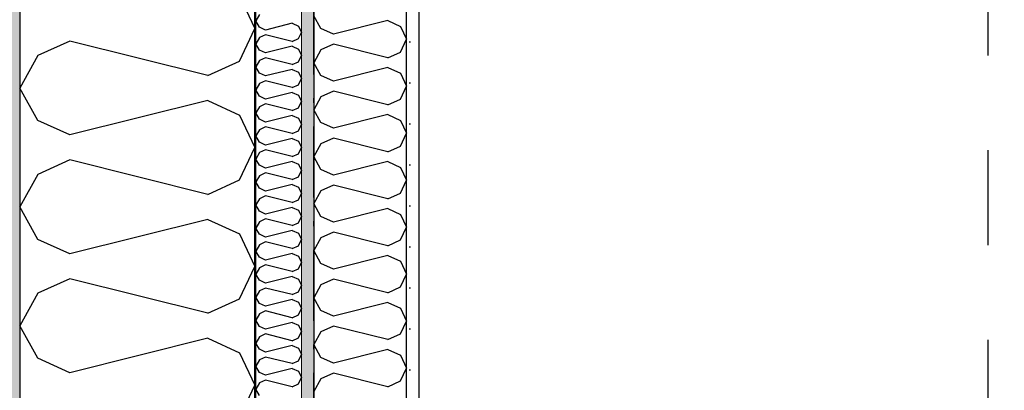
# Model space of a CAD drawing. Header units: millimetres. Extents: x -150 to 340931, y -1115 to 365939.
# Tile 47 of 253: x 277601 to 278639, y 355027 to 355418. Entities that reach past the tile are written whole.
import ezdxf
from ezdxf.enums import TextEntityAlignment as Align

# ---------------------------------------------------------------- set-up
doc = ezdxf.new("R2010")
doc.units = ezdxf.units.MM
doc.header["$LTSCALE"] = 0.5
doc.header["$MEASUREMENT"] = 0
for name, pattern in [('Over snittplan', [260, 150, -50, 10, -50]), ('PLINE', [0]), ('Stipling', [400, 200, -200])]:
    doc.linetypes.add(name, pattern=pattern)
for name, color, linetype in [('232- Ikke-bærende yttervegger (Skravur)(Nye konstruksjoner)', 7, 'Continuous'), ('232- Ikke-bærende yttervegger(Nye konstruksjoner)', 7, 'Continuous'), ('242- Ikke-bærende innervegger (Skravur)(Nye konstruksjoner)', 7, 'Continuous'), ('242- Ikke-bærende innervegger(Nye konstruksjoner)', 7, 'Continuous'), ('255- Gulvoverflate(Nye konstruksjoner)', 7, 'Continuous'), ('273- Kjøkkeninnredning(Nye konstruksjoner)', 7, 'Continuous'), ('842-M___1_50 Målsetting bygning', 7, 'Continuous'), ('842-M___1_50 Målsetting bygning(Nye konstruksjoner)', 7, 'Continuous'), ('862- M___Nettoareal(Nye konstruksjoner)', 7, 'Continuous'), ('862- M___Nettoareal(Polylinje)(Nye konstruksjoner)', 7, 'Continuous'), ('862- M___Nettoareal(Tekst)(Nye konstruksjoner)', 7, 'Continuous')]:
    doc.layers.add(name, color=color, linetype=linetype)
doc.layers.add('236- Innvendig kledning og overflate(Nye konstruksjoner)', color=7, linetype='Continuous', lineweight=0)
doc.styles.add('GENERATED_STYLE_1', font='txt')
doc.styles.add('GENERATED_STYLE_3', font='arial.ttf')
doc.dimstyles.new('GENERATED_STYLE__1', dxfattribs={"dimtxt": 100, "dimasz": 95, "dimexe": 0.18, "dimexo": 0.0625, "dimgap": 0, "dimtad": 1, "dimtih": 1, "dimtoh": 1, "dimdec": 0, "dimzin": 0, "dimdsep": 46, "dimtxsty": 'GENERATED_STYLE_3', "dimblk": 'ARROWHEAD_6', "dimblk1": 'ARROWHEAD_6', "dimblk2": 'ARROWHEAD_6', "dimcen": 0.09, "dimse1": 1, "dimse2": 1, "dimclrd": 256, "dimclre": 256, "dimclrt": 256, "dimadec": 1, "dimazin": 0, "dimtfac": 1, "dimtdec": 4, "dimtmove": 0, "dimatfit": 3, "dimfxl": 1, "dimtolj": 1, "dimtzin": 0, "dimarcsym": 0})
doc.dimstyles.new('GENERATED_STYLE__2', dxfattribs={"dimtxt": 100, "dimasz": 95, "dimexe": 0.18, "dimexo": 0.0625, "dimgap": 0, "dimtad": 1, "dimdec": 0, "dimzin": 0, "dimdsep": 46, "dimtxsty": 'GENERATED_STYLE_3', "dimblk": 'ARROWHEAD_6', "dimblk1": 'ARROWHEAD_6', "dimblk2": 'ARROWHEAD_6', "dimcen": 0.09, "dimse1": 1, "dimse2": 1, "dimclrd": 256, "dimclre": 256, "dimclrt": 256, "dimadec": 1, "dimazin": 0, "dimtfac": 1, "dimtdec": 4, "dimtmove": 0, "dimatfit": 3, "dimfxl": 1, "dimtolj": 1, "dimtzin": 0, "dimarcsym": 0})
doc.dimstyles.new('GENERATED_STYLE__3', dxfattribs={"dimtxt": 100, "dimasz": 95, "dimexe": 0.18, "dimexo": 0.0625, "dimgap": 0, "dimtad": 1, "dimtih": 1, "dimtoh": 1, "dimdec": 0, "dimzin": 0, "dimdsep": 46, "dimtxsty": 'GENERATED_STYLE_3', "dimblk": 'ARROWHEAD_6', "dimblk1": 'ARROWHEAD_6', "dimblk2": 'ARROWHEAD_6', "dimcen": 0.09, "dimse1": 1, "dimse2": 1, "dimclrd": 256, "dimclre": 256, "dimclrt": 256, "dimadec": 1, "dimazin": 0, "dimtfac": 1, "dimtdec": 4, "dimtmove": 2, "dimatfit": 3, "dimfxl": 1, "dimtolj": 1, "dimtzin": 0, "dimarcsym": 0})
doc.dimstyles.new('GENERATED_STYLE__4', dxfattribs={"dimtxt": 100, "dimasz": 95, "dimexe": 0.18, "dimexo": 0.0625, "dimgap": 0, "dimtad": 1, "dimdec": 0, "dimzin": 0, "dimdsep": 46, "dimtxsty": 'GENERATED_STYLE_3', "dimblk": 'ARROWHEAD_6', "dimblk1": 'ARROWHEAD_6', "dimblk2": 'ARROWHEAD_6', "dimcen": 0.09, "dimse1": 1, "dimse2": 1, "dimclrd": 256, "dimclre": 256, "dimclrt": 256, "dimadec": 1, "dimazin": 0, "dimtfac": 1, "dimtdec": 4, "dimtmove": 2, "dimatfit": 3, "dimfxl": 1, "dimtolj": 1, "dimtzin": 0, "dimarcsym": 0})
pattern_1 = [(0, (0, 0), (0, 43.30127), [0, -25]), (0, (12.5, 21.65), (0, 43.30127), [0, -25])]

# ---------------------------------------------------------------- blocks, each defined once
blk = doc.blocks.new('LEILIGHET 8__1', base_point=(283768.6, 348580.7))
at = {"layer": '862- M___Nettoareal(Polylinje)(Nye konstruksjoner)', "flags": 128}
blk.add_lwpolyline([(286041, 356380.7), (277911, 356380.7), (277911, 348080.7), (281226, 348080.7), (281226, 349780.7), (286041, 349780.7)], close=True, dxfattribs=at)
at = {"layer": '862- M___Nettoareal(Tekst)(Nye konstruksjoner)', "style": 'GENERATED_STYLE_1'}
for tag, p in [('DUMMY_861', (280015.2, 358168.6)), ('ROOM_NAME', (279278, 358118.8)), ('DUMMY_862', (279278, 357980.3))]:
    blk.add_attdef(tag, text='', height=100, dxfattribs=at).set_placement(p, align=Align.TOP_LEFT)
blk = doc.blocks.new('ENTRÉ__9', base_point=(279523.3, 355497.8))
at = {"layer": '862- M___Nettoareal(Polylinje)(Nye konstruksjoner)', "linetype": 'PLINE', "flags": 128}
blk.add_lwpolyline([(278022, 356380.7), (278022, 354380.7), (281064, 354380.7), (281064, 356380.7)], close=True, dxfattribs=at)
at = {"layer": '862- M___Nettoareal(Tekst)(Nye konstruksjoner)', "style": 'GENERATED_STYLE_1'}
for tag, p in [('DUMMY_861', (279727.2, 355686)), ('ROOM_NAME', (279319.5, 355665.7)), ('DUMMY_862', (279319.5, 355497.8))]:
    blk.add_attdef(tag, text='', height=100, dxfattribs=at).set_placement(p, align=Align.TOP_LEFT)
blk = doc.blocks.new('*X53')
at = {"layer": '232- Ikke-bærende yttervegger (Skravur)(Nye konstruksjoner)', "linetype": 'PLINE'}
for p, q in [((277853.7, 355423.8), (277850, 355417.1)), ((277853.7, 355410.5), (277850, 355417.1)), ((277860.2, 355407.5), (277853.7, 355410.5)), ((277888.4, 355414.6), (277860.2, 355407.5)), ((277888.4, 355414.6), (277894.9, 355411.6)), ((277894.9, 355411.6), (277898, 355405)), ((277853.7, 355399.5), (277850, 355392.8)), ((277860.2, 355402.4), (277853.7, 355399.5)), ((277888.4, 355395.4), (277860.2, 355402.4)), ((277888.4, 355395.4), (277894.9, 355398.4)), ((277894.9, 355398.4), (277898, 355405)), ((277853.7, 355386.2), (277850, 355392.8)), ((277860.2, 355383.3), (277853.7, 355386.2)), ((277888.4, 355390.3), (277860.2, 355383.3)), ((277888.4, 355390.3), (277894.9, 355387.3)), ((277894.9, 355387.3), (277898, 355380.7)), ((277853.7, 355375.2), (277850, 355368.6)), ((277860.2, 355378.2), (277853.7, 355375.2)), ((277888.4, 355371.1), (277860.2, 355378.2)), ((277894.9, 355374.1), (277898, 355380.7)), ((277853.7, 355361.9), (277850, 355368.6)), ((277888.4, 355366), (277860.2, 355359)), ((277888.4, 355371.1), (277894.9, 355374.1)), ((277888.4, 355366), (277894.9, 355363.1)), ((277860.2, 355359), (277853.7, 355361.9)), ((277860.2, 355353.9), (277853.7, 355350.9)), ((277888.4, 355346.8), (277860.2, 355353.9)), ((277894.9, 355363.1), (277898, 355356.4)), ((277894.9, 355349.8), (277898, 355356.4)), ((277853.7, 355350.9), (277850, 355344.3)), ((277853.7, 355337.7), (277850, 355344.3)), ((277888.4, 355346.8), (277894.9, 355349.8)), ((277860.2, 355334.7), (277853.7, 355337.7)), ((277888.4, 355341.7), (277860.2, 355334.7)), ((277888.4, 355341.7), (277894.9, 355338.8)), ((277894.9, 355338.8), (277898, 355332.1)), ((277853.7, 355326.6), (277850, 355320)), ((277860.2, 355329.6), (277853.7, 355326.6)), ((277888.4, 355322.6), (277860.2, 355329.6)), ((277888.4, 355322.6), (277894.9, 355325.5)), ((277894.9, 355325.5), (277898, 355332.1)), ((277853.7, 355313.4), (277850, 355320)), ((277860.2, 355310.4), (277853.7, 355313.4)), ((277888.4, 355317.4), (277860.2, 355310.4)), ((277888.4, 355317.4), (277894.9, 355314.5)), ((277894.9, 355314.5), (277898, 355307.9)), ((277853.7, 355302.3), (277850, 355295.7)), ((277860.2, 355305.3), (277853.7, 355302.3)), ((277888.4, 355298.3), (277860.2, 355305.3)), ((277894.9, 355301.2), (277898, 355307.9)), ((277853.7, 355289.1), (277850, 355295.7)), ((277888.4, 355293.2), (277860.2, 355286.1)), ((277888.4, 355298.3), (277894.9, 355301.2)), ((277888.4, 355293.2), (277894.9, 355290.2)), ((277860.2, 355286.1), (277853.7, 355289.1)), ((277894.9, 355290.2), (277898, 355283.6)), ((277894.9, 355276.9), (277898, 355283.6)), ((277853.7, 355278.1), (277850, 355271.4)), ((277853.7, 355264.8), (277850, 355271.4)), ((277860.2, 355281), (277853.7, 355278.1)), ((277888.4, 355274), (277860.2, 355281)), ((277888.4, 355274), (277894.9, 355276.9)), ((277860.2, 355261.8), (277853.7, 355264.8)), ((277888.4, 355268.9), (277860.2, 355261.8)), ((277888.4, 355268.9), (277894.9, 355265.9)), ((277894.9, 355265.9), (277898, 355259.3)), ((277853.7, 355253.8), (277850, 355247.2)), ((277860.2, 355256.7), (277853.7, 355253.8)), ((277888.4, 355249.7), (277860.2, 355256.7)), ((277888.4, 355249.7), (277894.9, 355252.7)), ((277894.9, 355252.7), (277898, 355259.3)), ((277853.7, 355240.5), (277850, 355247.2)), ((277860.2, 355237.6), (277853.7, 355240.5)), ((277888.4, 355244.6), (277860.2, 355237.6)), ((277888.4, 355244.6), (277894.9, 355241.6)), ((277894.9, 355241.6), (277898, 355235)), ((277853.7, 355229.5), (277850, 355222.9)), ((277860.2, 355232.5), (277853.7, 355229.5)), ((277888.4, 355225.4), (277860.2, 355232.5)), ((277894.9, 355228.4), (277898, 355235)), ((277853.7, 355216.2), (277850, 355222.9)), ((277888.4, 355220.3), (277860.2, 355213.3)), ((277888.4, 355225.4), (277894.9, 355228.4)), ((277888.4, 355220.3), (277894.9, 355217.4)), ((277860.2, 355213.3), (277853.7, 355216.2)), ((277894.9, 355217.4), (277898, 355210.7)), ((277894.9, 355204.1), (277898, 355210.7)), ((277853.7, 355205.2), (277850, 355198.6)), ((277853.7, 355192), (277850, 355198.6)), ((277860.2, 355208.2), (277853.7, 355205.2)), ((277888.4, 355201.1), (277860.2, 355208.2)), ((277888.4, 355201.1), (277894.9, 355204.1)), ((277860.2, 355189), (277853.7, 355192)), ((277888.4, 355196), (277860.2, 355189)), ((277888.4, 355196), (277894.9, 355193.1)), ((277894.9, 355193.1), (277898, 355186.5)), ((277853.7, 355180.9), (277850, 355174.3)), ((277860.2, 355183.9), (277853.7, 355180.9)), ((277888.4, 355176.9), (277860.2, 355183.9)), ((277888.4, 355176.9), (277894.9, 355179.8)), ((277894.9, 355179.8), (277898, 355186.5)), ((277853.7, 355167.7), (277850, 355174.3)), ((277860.2, 355164.7), (277853.7, 355167.7)), ((277888.4, 355171.8), (277860.2, 355164.7)), ((277888.4, 355171.8), (277894.9, 355168.8)), ((277894.9, 355168.8), (277898, 355162.2)), ((277853.7, 355156.7), (277850, 355150)), ((277860.2, 355159.6), (277853.7, 355156.7)), ((277888.4, 355152.6), (277860.2, 355159.6)), ((277894.9, 355155.5), (277898, 355162.2)), ((277853.7, 355143.4), (277850, 355150)), ((277888.4, 355147.5), (277860.2, 355140.4)), ((277888.4, 355152.6), (277894.9, 355155.5)), ((277888.4, 355147.5), (277894.9, 355144.5)), ((277860.2, 355140.4), (277853.7, 355143.4)), ((277894.9, 355144.5), (277898, 355137.9)), ((277894.9, 355131.3), (277898, 355137.9)), ((277853.7, 355132.4), (277850, 355125.8)), ((277853.7, 355119.1), (277850, 355125.8)), ((277860.2, 355135.3), (277853.7, 355132.4)), ((277888.4, 355128.3), (277860.2, 355135.3)), ((277888.4, 355128.3), (277894.9, 355131.3)), ((277860.2, 355116.2), (277853.7, 355119.1)), ((277888.4, 355123.2), (277860.2, 355116.2)), ((277888.4, 355123.2), (277894.9, 355120.2)), ((277894.9, 355120.2), (277898, 355113.6)), ((277853.7, 355108.1), (277850, 355101.5)), ((277860.2, 355111.1), (277853.7, 355108.1)), ((277888.4, 355104), (277860.2, 355111.1)), ((277888.4, 355104), (277894.9, 355107)), ((277894.9, 355107), (277898, 355113.6)), ((277853.7, 355094.8), (277850, 355101.5)), ((277860.2, 355091.9), (277853.7, 355094.8)), ((277888.4, 355098.9), (277860.2, 355091.9)), ((277888.4, 355098.9), (277894.9, 355096)), ((277894.9, 355096), (277898, 355089.3)), ((277860.2, 355086.8), (277853.7, 355083.8)), ((277888.4, 355079.7), (277860.2, 355086.8)), ((277894.9, 355082.7), (277898, 355089.3)), ((277853.7, 355083.8), (277850, 355077.2)), ((277853.7, 355070.6), (277850, 355077.2)), ((277888.4, 355074.6), (277860.2, 355067.6)), ((277888.4, 355079.7), (277894.9, 355082.7)), ((277888.4, 355074.6), (277894.9, 355071.7)), ((277860.2, 355067.6), (277853.7, 355070.6)), ((277894.9, 355071.7), (277898, 355065)), ((277894.9, 355058.4), (277898, 355065)), ((277853.7, 355059.5), (277850, 355052.9)), ((277853.7, 355046.3), (277850, 355052.9)), ((277860.2, 355062.5), (277853.7, 355059.5)), ((277888.4, 355055.5), (277860.2, 355062.5)), ((277888.4, 355055.5), (277894.9, 355058.4)), ((277860.2, 355043.3), (277853.7, 355046.3)), ((277888.4, 355050.4), (277860.2, 355043.3)), ((277888.4, 355050.4), (277894.9, 355047.4)), ((277894.9, 355047.4), (277898, 355040.8)), ((277853.7, 355035.3), (277850, 355028.6)), ((277860.2, 355038.2), (277853.7, 355035.3)), ((277888.4, 355031.2), (277860.2, 355038.2)), ((277888.4, 355031.2), (277894.9, 355034.1)), ((277894.9, 355034.1), (277898, 355040.8)), ((277853.7, 355022), (277850, 355028.6))]:
    blk.add_line(p, q, dxfattribs=at)
blk = doc.blocks.new('*X57')
at = {"layer": '232- Ikke-bærende yttervegger (Skravur)(Nye konstruksjoner)', "linetype": 'PLINE'}
for p, q in [((277832.8, 355443.3), (277849, 355409)), ((277832.8, 355374.8), (277849, 355409)), ((277653.7, 355395.9), (277620.1, 355380.6)), ((277799.2, 355359.5), (277653.7, 355395.9)), ((277620.1, 355380.6), (277601, 355346.3)), ((277799.2, 355359.5), (277832.8, 355374.8)), ((277620.1, 355312), (277601, 355346.3)), ((277799.2, 355333.1), (277653.7, 355296.8)), ((277799.2, 355333.1), (277832.8, 355317.8)), ((277832.8, 355317.8), (277849, 355283.6)), ((277653.7, 355296.8), (277620.1, 355312)), ((277832.8, 355249.3), (277849, 355283.6)), ((277653.7, 355270.4), (277620.1, 355255.1)), ((277799.2, 355234), (277653.7, 355270.4)), ((277620.1, 355255.1), (277601, 355220.9)), ((277799.2, 355234), (277832.8, 355249.3)), ((277620.1, 355186.6), (277601, 355220.9)), ((277799.2, 355207.7), (277653.7, 355171.3)), ((277799.2, 355207.7), (277832.8, 355192.4)), ((277832.8, 355192.4), (277849, 355158.1)), ((277653.7, 355171.3), (277620.1, 355186.6)), ((277832.8, 355123.9), (277849, 355158.1)), ((277653.7, 355144.9), (277620.1, 355129.7)), ((277799.2, 355108.6), (277653.7, 355144.9)), ((277620.1, 355129.7), (277601, 355095.4)), ((277799.2, 355108.6), (277832.8, 355123.9)), ((277620.1, 355061.1), (277601, 355095.4)), ((277799.2, 355082.2), (277653.7, 355045.9)), ((277799.2, 355082.2), (277832.8, 355066.9)), ((277832.8, 355066.9), (277849, 355032.7)), ((277653.7, 355045.9), (277620.1, 355061.1)), ((277832.8, 354998.4), (277849, 355032.7))]:
    blk.add_line(p, q, dxfattribs=at)
blk = doc.blocks.new('*D774')
at = {"layer": '842-M___1_50 Målsetting bygning(Nye konstruksjoner)', "linetype": 'PLINE'}
for p, q in [((276294.5, 363585.1), (276294.5, 363772.6)), ((335668.8, 363585.1), (335668.8, 363772.6)), ((276344.5, 363728.9), (276244.5, 363628.9)), ((335618.8, 363628.9), (335718.8, 363728.9)), ((276219.5, 363678.9), (276294.5, 363678.9)), ((276294.5, 363678.9), (335668.8, 363678.9)), ((335668.8, 363678.9), (335743.8, 363678.9))]:
    blk.add_line(p, q, dxfattribs=at)
at = {"layer": '842-M___1_50 Målsetting bygning(Nye konstruksjoner)', "insert": (305772, 363698.9), "char_height": 100, "attachment_point": 7, "style": 'GENERATED_STYLE_3'}
blk.add_mtext('\\A1;{\\pql;\\fArial|b0|i0|c0|p0;\\W1.000000;59\xa0374}', dxfattribs=at)
blk = doc.blocks.new('ARROWHEAD_6')
at = {"linetype": 'Continuous'}
for p, q in [((-0.5, -0.5), (0.5, 0.5)), ((0, 0), (-1, 0))]:
    blk.add_line(p, q, dxfattribs=at)
blk = doc.blocks.new('*D813')
at = {"layer": '842-M___1_50 Målsetting bygning(Nye konstruksjoner)', "linetype": 'PLINE'}
for p, q in [((272272.6, 356492.6), (272372.6, 356392.6)), ((272416.4, 356442.6), (272228.9, 356442.6)), ((272322.6, 349818.7), (272322.6, 356442.6)), ((272272.6, 349868.7), (272372.6, 349768.7)), ((272416.4, 349818.7), (272228.9, 349818.7))]:
    blk.add_line(p, q, dxfattribs=at)
at = {"layer": '842-M___1_50 Målsetting bygning(Nye konstruksjoner)', "insert": (272302.6, 352959.1), "char_height": 100, "attachment_point": 7, "rotation": 90, "style": 'GENERATED_STYLE_3'}
blk.add_mtext('\\A1;{\\pql;\\fArial|b0|i0|c0|p0;\\W1.000000;6\xa0624}', dxfattribs=at)
blk = doc.blocks.new('*D819')
at = {"layer": '842-M___1_50 Målsetting bygning', "linetype": 'PLINE'}
for p, q in [((277601, 357516.3), (277601, 357703.8)), ((277849, 357516.3), (277849, 357703.8)), ((277651, 357660.1), (277551, 357560.1)), ((277899, 357660.1), (277799, 357560.1)), ((277526, 357610.1), (277601, 357610.1)), ((277601, 357610.1), (277849, 357610.1))]:
    blk.add_line(p, q, dxfattribs=at)
at = {"layer": '842-M___1_50 Målsetting bygning', "insert": (277610.6, 357630.1), "char_height": 100, "attachment_point": 7, "style": 'GENERATED_STYLE_3'}
blk.add_mtext('\\A1;{\\pql;\\fArial|b0|i0|c0|p0;\\W1.000000;248}', dxfattribs=at)
blk = doc.blocks.new('*D820')
at = {"layer": '842-M___1_50 Målsetting bygning', "linetype": 'PLINE'}
for p, q in [((277849, 357516.3), (277849, 357703.8)), ((279206.8, 357516.3), (279206.8, 357703.8)), ((277899, 357660.1), (277799, 357560.1)), ((279256.8, 357660.1), (279156.8, 357560.1)), ((277849, 357610.1), (279206.8, 357610.1))]:
    blk.add_line(p, q, dxfattribs=at)
at = {"layer": '842-M___1_50 Målsetting bygning', "insert": (278356.3, 357630.1), "char_height": 100, "attachment_point": 7, "style": 'GENERATED_STYLE_3'}
blk.add_mtext('\\A1;{\\pql;\\fArial|b0|i0|c0|p0;\\W1.000000;1\xa0358}', dxfattribs=at)
blk = doc.blocks.new('*X1343')
at = {"layer": '242- Ikke-bærende innervegger (Skravur)(Nye konstruksjoner)', "linetype": 'PLINE'}
for p, q in [((277918.6, 355409), (277911, 355422.6)), ((277989.3, 355417.4), (277931.8, 355403)), ((277989.3, 355417.4), (278002.6, 355411.3)), ((277931.8, 355403), (277918.6, 355409)), ((278002.6, 355411.3), (278009, 355397.8)), ((278002.6, 355384.2), (278009, 355397.8)), ((277918.6, 355386.5), (277911, 355373)), ((277931.8, 355392.6), (277918.6, 355386.5)), ((277989.3, 355378.2), (277931.8, 355392.6)), ((277989.3, 355378.2), (278002.6, 355384.2)), ((277918.6, 355359.5), (277911, 355373)), ((277989.3, 355367.8), (277931.8, 355353.4)), ((277989.3, 355367.8), (278002.6, 355361.8)), ((277931.8, 355353.4), (277918.6, 355359.5)), ((278002.6, 355361.8), (278009, 355348.2)), ((278002.6, 355334.7), (278009, 355348.2)), ((277918.6, 355337), (277911, 355323.4)), ((277931.8, 355343), (277918.6, 355337)), ((277989.3, 355328.6), (277931.8, 355343)), ((277989.3, 355328.6), (278002.6, 355334.7)), ((277918.6, 355309.9), (277911, 355323.4)), ((277989.3, 355318.2), (277931.8, 355303.8)), ((277989.3, 355318.2), (278002.6, 355312.2)), ((277931.8, 355303.8), (277918.6, 355309.9)), ((278002.6, 355312.2), (278009, 355298.6)), ((277931.8, 355293.4), (277918.6, 355287.4)), ((277989.3, 355279.1), (277931.8, 355293.4)), ((278002.6, 355285.1), (278009, 355298.6)), ((277918.6, 355287.4), (277911, 355273.9)), ((277989.3, 355279.1), (278002.6, 355285.1)), ((277918.6, 355260.3), (277911, 355273.9)), ((277989.3, 355268.6), (277931.8, 355254.3)), ((277989.3, 355268.6), (278002.6, 355262.6)), ((278002.6, 355262.6), (278009, 355249.1)), ((277931.8, 355254.3), (277918.6, 355260.3)), ((277931.8, 355243.9), (277918.6, 355237.8)), ((277989.3, 355229.5), (277931.8, 355243.9)), ((278002.6, 355235.5), (278009, 355249.1)), ((277918.6, 355237.8), (277911, 355224.3)), ((277989.3, 355229.5), (278002.6, 355235.5)), ((277918.6, 355210.7), (277911, 355224.3)), ((277989.3, 355219.1), (277931.8, 355204.7)), ((277989.3, 355219.1), (278002.6, 355213)), ((277931.8, 355204.7), (277918.6, 355210.7)), ((278002.6, 355213), (278009, 355199.5)), ((278002.6, 355186), (278009, 355199.5)), ((277918.6, 355188.2), (277911, 355174.7)), ((277931.8, 355194.3), (277918.6, 355188.2)), ((277989.3, 355179.9), (277931.8, 355194.3)), ((277989.3, 355179.9), (278002.6, 355186)), ((277918.6, 355161.2), (277911, 355174.7)), ((277989.3, 355169.5), (277931.8, 355155.1)), ((277989.3, 355169.5), (278002.6, 355163.5)), ((277931.8, 355155.1), (277918.6, 355161.2)), ((278002.6, 355163.5), (278009, 355149.9)), ((278002.6, 355136.4), (278009, 355149.9)), ((277918.6, 355138.7), (277911, 355125.1)), ((277931.8, 355144.7), (277918.6, 355138.7)), ((277989.3, 355130.3), (277931.8, 355144.7)), ((277989.3, 355130.3), (278002.6, 355136.4)), ((277918.6, 355111.6), (277911, 355125.1)), ((277989.3, 355119.9), (277931.8, 355105.5)), ((277989.3, 355119.9), (278002.6, 355113.9)), ((277931.8, 355105.5), (277918.6, 355111.6)), ((278002.6, 355113.9), (278009, 355100.3)), ((277931.8, 355095.1), (277918.6, 355089.1)), ((277989.3, 355080.8), (277931.8, 355095.1)), ((278002.6, 355086.8), (278009, 355100.3)), ((277918.6, 355089.1), (277911, 355075.6)), ((277989.3, 355080.8), (278002.6, 355086.8)), ((277918.6, 355062), (277911, 355075.6)), ((277989.3, 355070.3), (277931.8, 355056)), ((277989.3, 355070.3), (278002.6, 355064.3)), ((278002.6, 355064.3), (278009, 355050.8)), ((277931.8, 355056), (277918.6, 355062)), ((277931.8, 355045.6), (277918.6, 355039.5)), ((277989.3, 355031.2), (277931.8, 355045.6)), ((278002.6, 355037.2), (278009, 355050.8)), ((277918.6, 355039.5), (277911, 355026)), ((277989.3, 355031.2), (278002.6, 355037.2))]:
    blk.add_line(p, q, dxfattribs=at)
blk = doc.blocks.new('*D1401')
at = {"layer": '842-M___1_50 Målsetting bygning(Nye konstruksjoner)', "linetype": 'PLINE'}
for p, q in [((277911, 354688.4), (277911, 354875.9)), ((278009, 354688.4), (278009, 354875.9)), ((277961, 354832.1), (277861, 354732.1)), ((277959, 354732.1), (278059, 354832.1)), ((278107, 354832.1), (278007, 354732.1)), ((277836, 354782.1), (277911, 354782.1)), ((277911, 354782.1), (278009, 354782.1))]:
    blk.add_line(p, q, dxfattribs=at)
blk = doc.blocks.new('*D1403')
at = {"layer": '842-M___1_50 Målsetting bygning(Nye konstruksjoner)', "linetype": 'PLINE'}
for p, q in [((278057, 354688.4), (278057, 354875.9)), ((279957, 354688.4), (279957, 354875.9)), ((277959, 354732.1), (278059, 354832.1)), ((278107, 354832.1), (278007, 354732.1)), ((279907, 354732.1), (280007, 354832.1)), ((278057, 354782.1), (279957, 354782.1)), ((279957, 354782.1), (280032, 354782.1))]:
    blk.add_line(p, q, dxfattribs=at)
at = {"layer": '842-M___1_50 Målsetting bygning(Nye konstruksjoner)', "char_height": 100, "attachment_point": 7, "style": 'GENERATED_STYLE_3'}
for s, insert in [('\\A1;{\\pql;\\fArial|b0|i0|c0|p0;\\W1.000000;1\xa0900}', (278835.4, 354802.1)), ('\\A1;{\\pql;\\fArial|b0|i0|c0|p0;\\W1.000000;48}', (278097.8, 354654.3))]:
    blk.add_mtext(s, dxfattribs=dict(at, insert=insert))
blk = doc.blocks.new('*D1555')
at = {"layer": '842-M___1_50 Målsetting bygning(Nye konstruksjoner)', "linetype": 'PLINE'}
for p, q in [((277911, 355955), (277911, 356142.5)), ((277961, 356098.7), (277861, 355998.7)), ((278059, 356098.7), (277959, 355998.7)), ((277836, 356048.7), (277911, 356048.7)), ((277911, 356048.7), (278009, 356048.7))]:
    blk.add_line(p, q, dxfattribs=at)
blk = doc.blocks.new('*D1556')
at = {"layer": '842-M___1_50 Målsetting bygning(Nye konstruksjoner)', "linetype": 'PLINE'}
for p, q in [((278009, 355955), (278009, 356142.5)), ((278059, 356098.7), (277959, 355998.7)), ((281127, 356098.7), (281027, 355998.7)), ((277911, 356048.7), (278009, 356048.7)), ((278009, 356048.7), (281077, 356048.7))]:
    blk.add_line(p, q, dxfattribs=at)
at = {"layer": '842-M___1_50 Målsetting bygning(Nye konstruksjoner)', "char_height": 100, "attachment_point": 7, "rotation": 360, "style": 'GENERATED_STYLE_3'}
for s, insert in [('\\A1;{\\pql;\\fArial|b0|i0|c0|p0;\\W1.000000;98}', (278022.3, 356070.2)), ('\\A1;{\\pql;\\fArial|b0|i0|c0|p0;\\W1.000000;3\xa0068}', (279371.4, 356068.7))]:
    blk.add_mtext(s, dxfattribs=dict(at, insert=insert))
blk = doc.blocks.new('*D1557')
at = {"layer": '842-M___1_50 Målsetting bygning(Nye konstruksjoner)', "linetype": 'PLINE'}
for p, q in [((281077, 355955), (281077, 356142.5)), ((281337, 355955), (281337, 356142.5)), ((281127, 356098.7), (281027, 355998.7)), ((281287, 355998.7), (281387, 356098.7)), ((278009, 356048.7), (281077, 356048.7)), ((281077, 356048.7), (281337, 356048.7)), ((281337, 356048.7), (281412, 356048.7))]:
    blk.add_line(p, q, dxfattribs=at)
at = {"layer": '842-M___1_50 Målsetting bygning(Nye konstruksjoner)', "insert": (281098.8, 356087.3), "char_height": 100, "attachment_point": 7, "rotation": 360, "style": 'GENERATED_STYLE_3'}
blk.add_mtext('\\A1;{\\pql;\\fArial|b0|i0|c0|p0;\\W1.000000;260}', dxfattribs=at)

msp = doc.modelspace()

# ---------------------------------------------------------------- hatches: boundary and pattern name
at = {"layer": '232- Ikke-bærende yttervegger (Skravur)(Nye konstruksjoner)', "linetype": 'Continuous'}
h = msp.add_hatch(dxfattribs=at)
h.set_pattern_fill('Prikker_tett', color=256, style=0, pattern_type=2)
h.set_pattern_definition(pattern_1)
h.paths.add_polyline_path([(277589, 356690.6), (277589, 350282.7), (277601, 350282.7), (277601, 356690.6)])
msp.add_hatch(color=256, dxfattribs=at).paths.add_polyline_path([(277850, 356441.6), (277849, 356441.6), (277849, 350282.7), (277850, 350282.7)])
h = msp.add_hatch(dxfattribs=at)
h.set_pattern_fill('Prikker_tett', color=256, style=0, pattern_type=2)
h.set_pattern_definition(pattern_1)
h.paths.add_polyline_path([(277898, 350282.7), (277911, 350282.7), (277911, 356380.6), (277898, 356380.6)])
at = {"layer": '242- Ikke-bærende innervegger (Skravur)(Nye konstruksjoner)', "linetype": 'Continuous'}
h = msp.add_hatch(dxfattribs=at)
h.set_pattern_fill('Prikker_tett', color=256, style=0, pattern_type=2)
h.set_pattern_definition(pattern_1)
h.paths.add_polyline_path([(278022, 354380.6), (278022, 356380.6), (278009, 356380.6), (278009, 354380.6)])

# ---------------------------------------------------------------- linework, layer by layer
at = {"layer": '232- Ikke-bærende yttervegger(Nye konstruksjoner)', "linetype": 'PLINE'}
for p, q in [((277601, 356442.6), (277601, 350282.7)), ((277849, 350282.7), (277849, 356442.6)), ((277850, 350282.7), (277850, 356441.6))]:
    msp.add_line(p, q, dxfattribs=at)
at = {"layer": '232- Ikke-bærende yttervegger(Nye konstruksjoner)', "linetype": 'Over snittplan', "flags": 128}
msp.add_lwpolyline([(277911, 348080.7), (277911, 356380.6)], dxfattribs=at)
at = {"layer": '236- Innvendig kledning og overflate(Nye konstruksjoner)', "linetype": 'PLINE'}
msp.add_line((277898, 350282.7), (277898, 356393.6), dxfattribs=at)
at = {"layer": '236- Innvendig kledning og overflate(Nye konstruksjoner)', "linetype": 'PLINE', "flags": 128}
for points in [[(277911, 350282.7), (277911, 356380.6)], [(278022, 354380.6), (278022, 356380.6)]]:
    msp.add_lwpolyline(points, dxfattribs=at)
at = {"layer": '242- Ikke-bærende innervegger(Nye konstruksjoner)', "linetype": 'PLINE'}
msp.add_line((278009, 354367.6), (278009, 356380.6), dxfattribs=at)
at = {"layer": '242- Ikke-bærende innervegger(Nye konstruksjoner)', "linetype": 'PLINE', "flags": 128}
msp.add_lwpolyline([(277911, 356380.6), (277911, 351263.7)], dxfattribs=at)
at = {"layer": '255- Gulvoverflate(Nye konstruksjoner)', "linetype": 'PLINE', "flags": 128}
msp.add_lwpolyline([(277601, 356690.6), (277601, 347770.7), (281536, 347770.7), (281536, 349470.7), (285893, 349470.7), (285893, 347770.7), (289886, 347770.7), (289886, 349470.7), (294243, 349470.7), (294243, 347770.7), (298236, 347770.7), (298236, 349470.7), (303051, 349470.7), (303051, 356690.6)], close=True, dxfattribs=at)
at = {"layer": '273- Kjøkkeninnredning(Nye konstruksjoner)', "linetype": 'Stipling', "flags": 128}
msp.add_lwpolyline([(278022, 354380.6), (278622, 354380.6), (278622, 356380.6), (278022, 356380.6)], close=True, dxfattribs=at)

# ---------------------------------------------------------------- block references
at = {"layer": '232- Ikke-bærende yttervegger(Nye konstruksjoner)'}
for name in ['*X57', '*X53']:
    msp.add_blockref(name, (0, 0), dxfattribs=at)
at = {"layer": '242- Ikke-bærende innervegger(Nye konstruksjoner)'}
msp.add_blockref('*X1343', (0, 0), dxfattribs=at)
at = {"layer": '862- M___Nettoareal(Nye konstruksjoner)', "linetype": 'Continuous'}
for name, p in [('LEILIGHET 8__1', (283768.6, 348580.7)), ('ENTRÉ__9', (279523.3, 355497.8))]:
    msp.add_blockref(name, p, dxfattribs=at)

# ---------------------------------------------------------------- dimensions: what is measured, and where the dimension line sits
at = {"layer": '842-M___1_50 Målsetting bygning', "linetype": 'Continuous'}
for base, p1, p2, picture, middle in [((279206.8, 357610.1), (277849, 352230.7), (279206.8, 356780.6), '*D820', (278527.8, 357680.1)), ((277849, 357610.1), (277601, 352230.7), (277849, 352230.7), '*D819', (277724.8, 357680.1))]:
    dim = msp.add_linear_dim(base=base, p1=p1, p2=p2, dimstyle='GENERATED_STYLE__1', dxfattribs=at)
    dim.commit()
    dim.dimension.update_dxf_attribs({"geometry": picture, "text_midpoint": middle, "dimtype": 160})
at = {"layer": '842-M___1_50 Målsetting bygning(Nye konstruksjoner)', "linetype": 'Continuous'}
for base, p1, p2, dimstyle, picture, middle in [((335668.8, 363678.9), (276294.5, 358685.2), (335668.8, 339845.1), 'GENERATED_STYLE__1', '*D774', (305981.5, 363748.9)), ((278009, 354782.1), (277911, 356380.6), (278009, 354367.6), 'GENERATED_STYLE__3', '*D1401', (278119.5, 354920.7)), ((279957, 354782.1), (278057, 354367.6), (279957, 354380.6), 'GENERATED_STYLE__1', '*D1403', (279007, 354852.1))]:
    dim = msp.add_linear_dim(base=base, p1=p1, p2=p2, dimstyle=dimstyle, dxfattribs=at)
    dim.commit()
    dim.dimension.update_dxf_attribs({"geometry": picture, "text_midpoint": middle, "dimtype": 160})
for base, p1, p2, angle, dimstyle, picture, middle, turn in [((272322.6, 356442.6), (280123.9, 349818.7), (276684.9, 356442.6), 90, 'GENERATED_STYLE__2', '*D813', (272252.6, 353130.6), 90), ((281077, 356048.7), (278009, 353822.2), (281077, 356380.7), 360, 'GENERATED_STYLE__2', '*D1556', (279543, 356118.7), 360), ((281337, 356048.7), (281077, 356380.7), (281337, 352074.2), 360, 'GENERATED_STYLE__4', '*D1557', (281212.9, 356137.3), 360), ((278009, 356048.7), (277911, 353766.7), (278009, 353822.2), 360, 'GENERATED_STYLE__4', '*D1555', (278098.4, 356120.2), 360)]:
    dim = msp.add_linear_dim(base=base, p1=p1, p2=p2, angle=angle, dimstyle=dimstyle, dxfattribs=at)
    dim.commit()
    dim.dimension.update_dxf_attribs({"geometry": picture, "text_midpoint": middle, "dimtype": 160, "text_rotation": turn})

doc.saveas('drawing.dxf')
